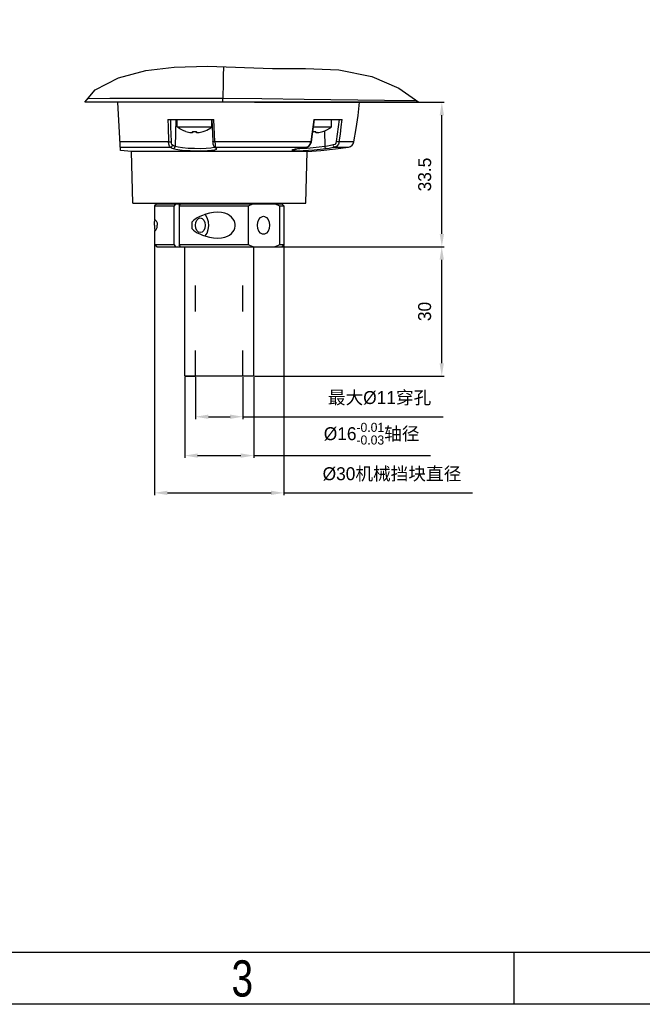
# Model space of a CAD drawing. Header units: millimetres. Extents: x 4086 to 8318, y 123 to 1549.
# Tile 19 of 56: x 6829 to 7118, y 123 to 580. Entities that reach past the tile are written whole.
import ezdxf
from ezdxf.enums import TextEntityAlignment as Align

# ---------------------------------------------------------------- set-up
doc = ezdxf.new("R2010")
doc.units = ezdxf.units.MM
doc.linetypes.add('ACAD_ISO03W100', pattern=[30, 12, -18])
doc.styles.get("Standard").update_dxf_attribs({"font": 'SourceHanSansCN-Normal.ttf'})
doc.dimstyles.get("Standard").update_dxf_attribs({"dimscale": 6, "dimtxt": 5, "dimasz": 3, "dimexe": 0.18, "dimexo": 0.0625, "dimgap": 0.8, "dimtad": 1, "dimtoh": 1, "dimdec": 1, "dimlfac": 2, "dimzin": 0, "dimdsep": 46, "dimtxsty": 'Standard', "dimcen": 0.09, "dimclrd": 256, "dimclre": 256, "dimclrt": 256, "dimadec": 0, "dimazin": 2, "dimtfac": 1, "dimtdec": 1, "dimtofl": 0, "dimtmove": 0, "dimatfit": 3, "dimfxl": 1, "dimtolj": 1, "dimtzin": 0, "dimarcsym": 0})

# ---------------------------------------------------------------- blocks, each defined once
blk = doc.blocks.new('3')
at = {"color": 2}
blk.add_line((7058.12, 123.22), (7058.12, 147.22), dxfattribs=at)
for points in [[(6302.12, 123.22), (6302.12, 1548.82), (8318.12, 1548.82), (8318.12, 123.22)], [(6422.12, 147.22), (6422.12, 1524.82), (8294.12, 1524.82), (8294.12, 147.22)]]:
    blk.add_lwpolyline(points, close=True, dxfattribs=at)
at = {"color": 2, "width": 0.8}
blk.add_text('3', height=16.8, dxfattribs=at).set_placement((6932.12, 135.22), align=Align.MIDDLE_CENTER)
for tag, height, p in [('整机外形图', 19.2, (7909.61, 256.24)), ('当前页', 12, (8078.12, 207.22)), ('总页数', 12, (8222.12, 207.22))]:
    blk.add_attdef(tag, text='', height=height, dxfattribs=at).set_placement(p, align=Align.MIDDLE)
at = {"color": 7, "width": 0.8}
for tag, height, p in [('编号', 19.2, (8153.31, 252.27)), ('比例', 12, (7958.12, 171.22))]:
    blk.add_attdef(tag, text='', height=height, dxfattribs=at).set_placement(p, align=Align.MIDDLE)
blk = doc.blocks.new('*D744')
at = {"lineweight": -2}
for p, q in [((6937.81, 474.5), (7025.65, 474.5)), ((7024.57, 420.5), (7024.57, 468.5)), ((6937.81, 414.5), (7025.65, 414.5))]:
    blk.add_line(p, q, dxfattribs=at)
for points in [[(7025.57, 468.5), (7023.57, 468.5), (7024.57, 474.5)], [(7023.57, 420.5), (7025.57, 420.5), (7024.57, 414.5)]]:
    blk.add_solid(points)
at = {"layer": 'Defpoints', "color": 0}
for p in [(6937.43, 474.5), (7024.57, 474.5), (6937.43, 414.5)]:
    blk.add_point(p, dxfattribs=at)
at = {"insert": (7016.65, 444.5), "char_height": 30, "attachment_point": 5, "rotation": 90}
blk.add_mtext('\\A1;\\A1;{\\H0.2x;30}', dxfattribs=at)
blk = doc.blocks.new('*D745')
at = {"lineweight": -2}
for p, q in [((6891.43, 475.12), (6891.43, 359.32)), ((6951.43, 475.12), (6951.43, 359.32)), ((6897.43, 360.4), (6945.43, 360.4)), ((6951.43, 360.4), (7038.75, 360.4))]:
    blk.add_line(p, q, dxfattribs=at)
for points in [[(6897.43, 361.4), (6897.43, 359.4), (6891.43, 360.4)], [(6945.43, 359.4), (6945.43, 361.4), (6951.43, 360.4)]]:
    blk.add_solid(points)
at = {"layer": 'Defpoints', "color": 0}
for p in [(6891.43, 475.5), (6951.43, 475.5), (6951.43, 360.4)]:
    blk.add_point(p, dxfattribs=at)
at = {"insert": (7001.49, 368.95), "char_height": 6, "attachment_point": 5}
blk.add_mtext('\\A1;\\A1;%%C30机械挡块直径', dxfattribs=at)
blk = doc.blocks.new('*D746')
at = {"lineweight": -2}
for p, q in [((6905.43, 414.12), (6905.43, 376.61)), ((6937.43, 414.12), (6937.43, 376.61)), ((6911.43, 377.69), (6931.43, 377.69)), ((6937.43, 377.69), (7019.28, 377.69))]:
    blk.add_line(p, q, dxfattribs=at)
for points in [[(6911.43, 378.69), (6911.43, 376.69), (6905.43, 377.69)], [(6931.43, 376.69), (6931.43, 378.69), (6937.43, 377.69)]]:
    blk.add_solid(points)
at = {"layer": 'Defpoints', "color": 0}
for p in [(6905.43, 414.5), (6937.43, 414.5), (6937.43, 377.69)]:
    blk.add_point(p, dxfattribs=at)
at = {"insert": (6992.06, 387.85), "char_height": 30, "attachment_point": 5}
blk.add_mtext('\\A1;\\A1;{\\H0.2x;%%C16\\H2.8x;{\\H0.25x;\\S-0.01^ -0.03;}\\H0.357143x;轴径}', dxfattribs=at)
blk = doc.blocks.new('*D748')
at = {"lineweight": -2}
for p, q in [((6910.43, 414.12), (6910.43, 394.63)), ((6932.43, 414.12), (6932.43, 394.63)), ((6916.43, 395.71), (6926.43, 395.71)), ((6932.43, 395.71), (7025.18, 395.71))]:
    blk.add_line(p, q, dxfattribs=at)
for points in [[(6916.43, 396.71), (6916.43, 394.71), (6910.43, 395.71)], [(6926.43, 394.71), (6926.43, 396.71), (6932.43, 395.71)]]:
    blk.add_solid(points)
at = {"layer": 'Defpoints', "color": 0}
for p in [(6910.43, 414.5), (6932.43, 414.5), (6932.43, 395.71)]:
    blk.add_point(p, dxfattribs=at)
at = {"insert": (6995.74, 404.27), "char_height": 30, "attachment_point": 5}
blk.add_mtext('\\A1;\\A1;{\\H0.2x;最大%%C11穿孔}', dxfattribs=at)
blk = doc.blocks.new('*D1030')
at = {"lineweight": -2}
for p, q in [((6937.81, 541.55), (7025.68, 541.55)), ((7024.6, 480.5), (7024.6, 535.55)), ((6937.81, 474.5), (7025.68, 474.5))]:
    blk.add_line(p, q, dxfattribs=at)
for points in [[(7025.6, 535.55), (7023.6, 535.55), (7024.6, 541.55)], [(7023.6, 480.5), (7025.6, 480.5), (7024.6, 474.5)]]:
    blk.add_solid(points)
at = {"layer": 'Defpoints', "color": 0}
for p in [(6937.43, 541.55), (7024.6, 541.55), (6937.43, 474.5)]:
    blk.add_point(p, dxfattribs=at)
at = {"insert": (7016.68, 508.02), "char_height": 30, "attachment_point": 5, "rotation": 90}
blk.add_mtext('\\A1;\\A1;{\\H0.2x;33.5}', dxfattribs=at)

msp = doc.modelspace()

# ---------------------------------------------------------------- linework, layer by layer
at = {"color": 7, "linetype": 'Continuous'}
for p, q in [((6887.3398, 556.2537), (6900.6046, 557.8621)), ((6900.6046, 557.8621), (6916.0341, 558.2223)), ((6916.0341, 558.2223), (6946.0708, 557.2393)), ((6923.3601, 557.9796), (6923.2558, 553.8043)), ((6946.0708, 557.2393), (6961.4451, 557.2391)), ((6961.4451, 557.2391), (6976.8665, 556.5344)), ((6863.8579, 547.2741), (6874.7192, 552.8982)), ((6874.7192, 552.8982), (6887.3398, 556.2537)), ((6976.8665, 556.5344), (6992.1599, 553.5024)), ((6992.1599, 553.5024), (7004.7081, 548.1272)), ((7004.7081, 548.1272), (7013.9869, 541.5481)), ((6859.2056, 541.5481), (6863.8579, 547.2741)), ((6860.6574, 543.3349), (6870.7514, 543.4095)), ((6870.7514, 543.4095), (6888.598, 543.4518)), ((7013.9869, 541.5481), (6859.2056, 541.5481)), ((6875.6088, 519.1182), (6874.4333, 541.5481)), ((6997.9915, 542.5434), (7012.7491, 542.4258)), ((6897.6403, 533.5481), (6918.981, 533.5481)), ((6901.3012, 533.5481), (6901.0507, 521.045)), ((6901.9881, 530.1011), (6901.9881, 533.5481)), ((6901.9881, 530.1011), (6917.9881, 530.1011)), ((6917.9881, 530.1011), (6917.9881, 533.5481)), ((6918.0235, 533.5481), (6918.4415, 523.3251)), ((6919.4086, 523.1912), (6918.981, 533.5481)), ((6965.1476, 530.1011), (6973.3972, 530.1011)), ((6965.2754, 533.5481), (6978.4055, 533.5481)), ((6973.3972, 530.1011), (6973.3972, 533.5481)), ((6905.9731, 528.015), (6905.9578, 527.9886)), ((6908.8161, 527.437), (6908.5081, 527.4626)), ((6909.0279, 527.4377), (6908.8161, 527.437)), ((6909.1081, 527.4626), (6909.0279, 527.4377)), ((6909.1081, 528.015), (6909.1081, 527.4626)), ((6910.8681, 527.4626), (6910.8681, 528.015)), ((6911.4681, 527.4626), (6911.1558, 527.4369)), ((6914.0183, 527.9886), (6914.003, 528.015)), ((6966.2772, 527.4626), (6966.2772, 528.015)), ((6966.8772, 527.4626), (6966.565, 527.4369)), ((6969.4274, 527.9886), (6969.4121, 528.015)), ((6970.2691, 528.298), (6970.3496, 521.045)), ((6897.9274, 523.1912), (6875.3954, 523.1912)), ((6875.5226, 520.7644), (6898.6817, 520.7644)), ((6918.4415, 523.3251), (6918.4674, 522.8728)), ((6918.7114, 521.4442), (6918.8725, 521.1524)), ((6918.8725, 521.1524), (6918.8692, 521.1567)), ((6919.1741, 520.8883), (6918.8725, 521.1524)), ((6919.1799, 520.7684), (6918.8767, 520.5357)), ((6919.6684, 520.7643), (6919.1741, 520.8883)), ((6919.2628, 520.6675), (6919.5419, 520.3663)), ((6919.4085, 523.1912), (6919.4669, 522.0646)), ((6963.8595, 523.1912), (6919.4085, 523.1912)), ((6919.4669, 522.0646), (6919.5586, 521.2076)), ((6919.5586, 521.2076), (6919.6684, 520.7644)), ((6919.8605, 520.5154), (6919.6676, 520.7644)), ((6919.6684, 520.7644), (6962.0619, 520.7644)), ((6959.7096, 520.2698), (6961.534, 520.634)), ((6962.0619, 520.7644), (6960.9142, 520.5152)), ((6961.534, 520.634), (6962.1702, 520.7751)), ((6962.0619, 520.7644), (6962.8854, 521.2073)), ((6962.0619, 520.7644), (6962.1702, 520.7751)), ((6962.1702, 520.7751), (6962.1712, 520.7753)), ((6962.1712, 520.7753), (6962.4607, 520.8631)), ((6962.4607, 520.8631), (6963.3419, 521.4523)), ((6962.8854, 521.2073), (6963.5204, 522.065)), ((6963.3419, 521.4523), (6963.9586, 522.4118)), ((6963.5204, 522.065), (6963.8595, 523.1912)), ((6963.9586, 522.4118), (6964.179, 523.2201)), ((6974.9744, 520.7644), (6981.3583, 520.7644)), ((6983.8053, 523.1912), (6977.076, 523.1912)), ((6881.3548, 494.7481), (6880.7263, 518.7481)), ((6962.1403, 518.7481), (6880.7263, 518.7481)), ((6919.5419, 520.3663), (6919.5417, 520.3666)), ((6958.5599, 520.074), (6956.6259, 519.7182)), ((6957.8695, 519.945), (6959.7462, 520.2861)), ((6959.6564, 520.045), (6958.308, 520.0216)), ((6958.5599, 520.074), (6958.6429, 520.0802)), ((6960.2812, 519.1135), (6962.7993, 519.2501)), ((6961.5119, 494.7481), (6962.1403, 518.7481)), ((6892.4333, 494.4981), (6891.4333, 493.4981)), ((6891.4333, 493.4981), (6891.4333, 486.9974)), ((6891.4333, 493.4981), (6900.5324, 493.4981)), ((6901.1932, 494.4981), (6900.5324, 493.4981)), ((6900.5324, 475.4981), (6900.5324, 493.4981)), ((6902.7863, 493.4981), (6903.4471, 494.4981)), ((6902.7863, 493.4981), (6902.7863, 475.4981)), ((6902.7863, 493.4981), (6934.9498, 493.4981)), ((6934.9498, 475.4981), (6934.9498, 493.4981)), ((6949.414, 493.4981), (6951.4333, 493.4981)), ((6949.414, 493.4981), (6949.414, 475.4981)), ((6950.4333, 494.4981), (6951.4333, 493.4981)), ((6951.4333, 493.4981), (6951.4333, 475.4981)), ((6908.832, 482.855), (6908.832, 486.1412)), ((6891.4333, 481.9981), (6891.4333, 475.4981)), ((6892.4333, 474.4981), (6891.4333, 475.4981)), ((6900.5324, 475.4981), (6891.4333, 475.4981)), ((6900.5324, 475.4981), (6901.1932, 474.4981)), ((6903.4471, 474.4981), (6902.7863, 475.4981)), ((6934.9498, 475.4981), (6902.7863, 475.4981)), ((6951.4333, 475.4981), (6949.414, 475.4981)), ((6950.4333, 474.4981), (6951.4333, 475.4981)), ((6892.4343, 474.4981), (6950.4333, 474.4981)), ((6905.4333, 414.4981), (6905.4333, 474.4981)), ((6937.4333, 414.4981), (6937.4333, 474.4981)), ((6937.4333, 414.4981), (6905.4354, 414.4981))]:
    msp.add_line(p, q, dxfattribs=at)
for p, q in [((6881.3548, 494.7481), (6961.5119, 494.7481)), ((6892.4333, 494.4981), (6950.4333, 494.4981)), ((6905.4333, 494.4981), (6905.4333, 494.7981)), ((6905.4333, 494.4981), (6905.4333, 494.5481)), ((6937.4333, 494.4981), (6937.4333, 494.7981)), ((6937.4333, 494.4981), (6937.4333, 494.5481)), ((6905.4333, 414.4981), (6907.9333, 414.4981)), ((6905.4333, 414.4981), (6910.4333, 414.4981)), ((6937.4333, 414.4981), (6932.4333, 414.4981)), ((6937.4333, 414.4981), (6934.9333, 414.4981))]:
    msp.add_line(p, q)
at = {"linetype": 'ACAD_ISO03W100'}
for p, q in [((6910.4333, 414.4981), (6910.4333, 474.4981)), ((6932.4333, 414.4981), (6932.4333, 474.4981))]:
    msp.add_line(p, q, dxfattribs=at)
at = {"color": 7, "linetype": 'Continuous'}
for points in [[(6923.2558, 553.8043), (6923.206, 550.5816), (6923.1281, 543.3883)], [(6888.598, 543.4518), (6912.4433, 543.4503), (6923.1281, 543.3882)], [(6923.1157, 541.5473), (6923.119, 541.6866), (6923.1251, 542.0784), (6923.1284, 542.6691), (6923.1282, 543.3876)], [(6923.1282, 543.3876), (6941.1311, 543.2157), (6960.7583, 543), (6997.9915, 542.5434)], [(6983.8053, 523.1912), (6984.8504, 529.3291), (6985.7456, 535.4598), (6986.4333, 541.5481)], [(6897.6403, 533.5481), (6897.7212, 530.1367), (6897.9274, 523.1912)], [(6899.2544, 523.347), (6899.0485, 530.1873), (6898.9668, 533.5481)], [(6905.9578, 527.9886), (6905.053, 528.3212), (6903.1771, 529.2751), (6901.9881, 530.1011)], [(6915.6553, 528.6484), (6917.5278, 529.7579), (6917.9881, 530.1011)], [(6965.2754, 533.5481), (6964.8431, 530.1367), (6964.3689, 526.6847), (6963.8595, 523.1912)], [(6964.179, 523.2201), (6964.6851, 526.6932), (6965.2702, 531.0042), (6965.5881, 533.5481)], [(6971.0644, 528.6484), (6972.9369, 529.7579), (6973.3972, 530.1011)], [(6976.9818, 533.5481), (6976.5871, 530.1873), (6976.1471, 526.7872), (6975.6682, 523.3472)], [(6977.076, 523.1912), (6977.5616, 526.6872), (6978.0099, 530.1394), (6978.4055, 533.5481)], [(6909.1081, 528.015), (6909.4011, 528.0003), (6909.6945, 527.9915), (6909.9881, 527.9886)], [(6909.9881, 527.9886), (6910.2816, 527.9915), (6910.575, 528.0003), (6910.8681, 528.015)], [(6911.1558, 527.4369), (6910.9471, 527.4375), (6910.8681, 527.4626)], [(6914.0183, 527.9886), (6914.9231, 528.3212), (6915.6559, 528.6487)], [(6964.8623, 527.9988), (6965.1036, 527.9915), (6965.3972, 527.9886)], [(6965.3972, 527.9886), (6965.6907, 527.9915), (6965.9841, 528.0003), (6966.2772, 528.015)], [(6966.565, 527.4369), (6966.3562, 527.4375), (6966.2772, 527.4626)], [(6969.4274, 527.9886), (6970.3322, 528.3212), (6971.065, 528.6487)], [(6897.9274, 523.1912), (6898.454, 523.1976), (6898.9462, 523.2536), (6899.2544, 523.347)], [(6898.6817, 520.7644), (6898.3236, 521.2073), (6898.0572, 522.065), (6897.9274, 523.1912)], [(6898.6817, 520.7644), (6899.1678, 520.888), (6899.5398, 521.2399), (6899.7019, 521.7291)], [(6898.6817, 520.7644), (6899.129, 520.5152), (6899.5828, 520.2861), (6900.0455, 520.074)], [(6899.7019, 521.7291), (6899.486, 522.025), (6899.3281, 522.5965), (6899.2544, 523.347)], [(6901.0507, 521.045), (6900.5942, 521.2547), (6900.1445, 521.4817), (6899.7019, 521.7291)], [(6900.0455, 520.074), (6900.5176, 520.1933), (6900.8877, 520.5416), (6901.0507, 521.045)], [(6918.8767, 520.5357), (6917.5332, 520.2684), (6915.4429, 520.0937), (6912.8121, 520.0151), (6909.9021, 520.0339), (6907.0001, 520.15), (6904.3947, 520.3611), (6902.3429, 520.6625), (6901.0507, 521.045)], [(6919.4086, 523.1912), (6918.889, 523.1986), (6918.535, 523.2561), (6918.4415, 523.3251)], [(6918.4674, 522.8728), (6918.5243, 522.2882), (6918.602, 521.8165), (6918.7114, 521.4442)], [(6918.8692, 521.1568), (6918.9631, 521.0321), (6919.2628, 520.6675)], [(6962.1403, 518.7481), (6968.565, 519.2265), (6975.2604, 519.8996), (6981.3583, 520.7644)], [(6963.8595, 523.1912), (6964.1377, 523.1976), (6964.179, 523.2201)], [(6970.3496, 521.045), (6967.7368, 520.6752), (6964.9124, 520.3803)], [(6974.294, 521.729), (6972.9991, 521.4818), (6971.6839, 521.2547), (6970.3496, 521.045)], [(6970.9939, 520.074), (6970.7205, 520.1931), (6970.4842, 520.5414), (6970.3496, 521.045)], [(6970.9937, 520.074), (6972.3433, 520.2862), (6973.6701, 520.5154), (6974.974, 520.7644)], [(6975.6682, 523.3472), (6975.419, 522.5964), (6974.9347, 522.0252), (6974.294, 521.729)], [(6974.9743, 520.7643), (6974.6895, 520.8883), (6974.4415, 521.2401), (6974.2942, 521.7292)], [(6977.076, 523.1912), (6976.6927, 522.0646), (6975.9509, 521.2076), (6974.9744, 520.7644)], [(6977.076, 523.1912), (6976.7051, 523.1986), (6976.1861, 523.2561), (6975.6682, 523.3471)], [(6880.7263, 518.7481), (6879.0137, 518.8634), (6877.3092, 518.9863), (6875.6088, 519.1182)], [(6900.0455, 520.074), (6901.3248, 519.7191), (6903.1852, 519.4473), (6905.4379, 519.2479), (6908.0282, 519.1122), (6910.7577, 519.0429), (6913.4614, 519.0436), (6915.9136, 519.113), (6917.915, 519.2489), (6919.3733, 519.4509), (6920.1919, 519.7173), (6920.2547, 520.074)], [(6920.255, 520.074), (6919.7711, 520.1931), (6919.5419, 520.3663)], [(6920.2547, 520.074), (6920.0563, 520.2862), (6919.8605, 520.5154)], [(6956.6259, 519.7182), (6955.4942, 519.4463), (6955.0935, 519.2472), (6955.4151, 519.1118), (6956.4222, 519.0428)], [(6955.6007, 519.4453), (6955.5903, 519.44), (6955.6574, 519.4652), (6955.8509, 519.5239), (6956.1653, 519.6038), (6956.6022, 519.701), (6957.166, 519.8144)], [(6956.4222, 519.0428), (6958.0939, 519.0437), (6960.2812, 519.1135)], [(6964.9124, 520.3803), (6962.134, 520.1687), (6959.6564, 520.045)], [(6962.7993, 519.2501), (6965.5023, 519.4521), (6968.2303, 519.718), (6970.9937, 520.074)], [(6934.9498, 493.4981), (6935.677, 493.8696), (6936.3978, 494.2031), (6937.1123, 494.4981)], [(6947.2515, 494.4981), (6947.9662, 494.2029), (6948.6871, 493.8695), (6949.414, 493.4981)], [(6920.7253, 490.4981), (6918.825, 490.3819), (6916.9209, 490.0559), (6915.1575, 489.5847), (6913.6444, 489.0521), (6912.3619, 488.4997), (6911.2517, 487.9312), (6910.2974, 487.3516), (6909.4891, 486.7574), (6908.832, 486.1412)], [(6916.4488, 486.1412), (6915.9028, 487.8985), (6915.0264, 489.2865), (6914.8076, 489.4615)], [(6920.7252, 478.4981), (6922.4571, 478.6093), (6923.9482, 478.9159), (6925.2127, 479.3821), (6926.2622, 479.9744), (6927.1157, 480.6687), (6927.7841, 481.4413), (6928.2783, 482.2746), (6928.6036, 483.1484), (6928.7651, 484.0472), (6928.7647, 484.954), (6928.6026, 485.8516), (6928.2763, 486.7257), (6927.7832, 487.5561), (6927.1143, 488.3289), (6926.2628, 489.0213), (6925.2133, 489.6138), (6923.9494, 490.0799), (6922.4579, 490.3868), (6920.7253, 490.4981)], [(6939.1499, 484.4981), (6939.3215, 485.941), (6939.8118, 487.2015), (6940.5524, 488.1288), (6941.4697, 488.6314), (6941.9701, 488.6965)], [(6941.9701, 488.6965), (6942.4479, 488.6373), (6943.368, 488.1458), (6944.1186, 487.2187), (6944.617, 485.9477), (6944.7903, 484.4981)], [(6891.4483, 484.4981), (6891.4499, 484.9284), (6891.4555, 485.3532), (6891.4671, 485.7671), (6891.4886, 486.1567), (6891.5255, 486.5009), (6891.5849, 486.7723), (6891.6773, 486.9488), (6891.7832, 486.9974)], [(6891.4483, 484.4981), (6891.4499, 484.0681), (6891.4555, 483.6436), (6891.4671, 483.2298), (6891.4885, 482.8403), (6891.5254, 482.4962), (6891.5846, 482.2248), (6891.6769, 482.0477), (6891.7837, 481.9981)], [(6891.7832, 486.9974), (6891.8075, 486.9961), (6891.9613, 486.9093), (6892.1152, 486.7298), (6892.2602, 486.4918), (6892.394, 486.2091), (6892.511, 485.8934), (6892.6065, 485.5545), (6892.6765, 485.2002), (6892.7181, 484.8422), (6892.7312, 484.4981)], [(6891.7837, 481.9981), (6891.8072, 482.0001), (6891.9612, 482.0868), (6892.115, 482.2662), (6892.26, 482.504), (6892.3938, 482.7867), (6892.5109, 483.1025), (6892.6064, 483.4415), (6892.6765, 483.7959), (6892.7181, 484.1541), (6892.7312, 484.4981)], [(6912.6404, 481.0981), (6911.7772, 481.3598), (6911.0535, 482.0944), (6910.5704, 483.1859), (6910.3966, 484.4848), (6910.5635, 485.7847), (6911.0438, 486.887), (6911.7729, 487.6337), (6912.6404, 487.8981)], [(6912.6404, 487.8981), (6913.5036, 487.6364), (6914.2273, 486.9018), (6914.7103, 485.8103), (6914.8842, 484.5114), (6914.7173, 483.2114), (6914.237, 482.1092), (6913.5079, 481.3625), (6912.6404, 481.0981)], [(6914.8291, 479.527), (6914.9314, 479.6044), (6915.8005, 480.8826), (6916.3739, 482.4991), (6916.5981, 484.3071), (6916.4488, 486.1412)], [(6941.9701, 480.2997), (6941.4923, 480.3589), (6940.5722, 480.8504), (6939.8216, 481.7774), (6939.3232, 483.0485), (6939.1499, 484.4981)], [(6944.7903, 484.4981), (6944.6187, 483.0552), (6944.1284, 481.7947), (6943.3878, 480.8674), (6942.4705, 480.3648), (6941.9701, 480.2997)], [(6908.832, 482.855), (6909.4889, 482.2389), (6910.297, 481.6448), (6911.2512, 481.0653), (6912.3611, 480.4969), (6913.643, 479.9446), (6915.1554, 479.4121), (6916.9189, 478.9407), (6918.8239, 478.6144), (6920.7252, 478.4981)], [(6937.1123, 474.4981), (6936.3977, 474.7932), (6935.6769, 475.1266), (6934.9498, 475.4981)], [(6949.414, 475.4981), (6948.687, 475.1266), (6947.9661, 474.7932), (6947.2515, 474.4981)]]:
    msp.add_lwpolyline(points, dxfattribs=at)
for centre, radius, start, end in [((6909.9881, 540.3481), 12.9702, 251.967648, 263.447828), ((6909.9881, 540.3481), 12.9702, 276.552172, 288.032352), ((6965.3972, 540.3481), 12.9702, 276.552172, 288.032352), ((6980.8525, 523.7214), 3, 279.705841, 349.819471)]:
    msp.add_arc(centre, radius, start, end, dxfattribs=at)

# ---------------------------------------------------------------- block references
msp.add_blockref('3', (0, 0))

# ---------------------------------------------------------------- dimensions: what is measured, and where the dimension line sits
dim = msp.add_linear_dim(base=(7024.597, 541.5481), p1=(6937.4333, 474.4981), p2=(6937.4333, 541.5481), angle=90, text='\\A1;{\\H0.2x;33.5}', dimstyle='Standard', override={"dimasz": 1, "dimtxsty": 'Standard'})
dim.commit()
dim.dimension.update_dxf_attribs({"geometry": '*D1030', "text_midpoint": (7016.6849, 508.0231)})
for base, p1, p2, text, override, picture, middle in [((6951.4333, 360.3997), (6891.4333, 475.4981), (6951.4333, 475.4981), '\\A1;%%C30机械挡块直径', {"dimtxt": 1, "dimasz": 1, "dimtxsty": 'Standard'}, '*D745', (7001.4855, 360.3997)), ((6932.4333, 395.7109), (6910.4333, 414.4981), (6932.4333, 414.4981), '\\A1;{\\H0.2x;最大%%C11穿孔}', {"dimasz": 1, "dimtxsty": 'Standard'}, '*D748', (6995.7375, 395.7109)), ((6937.4333, 377.6875), (6905.4333, 414.4981), (6937.4333, 414.4981), '\\A1;{\\H0.2x;%%C16\\H2.8x;{\\H0.25x;\\S-0.01^ -0.03;}\\H0.357143x;轴径}', {"dimasz": 1, "dimtxsty": 'Standard'}, '*D746', (6992.06, 377.6875))]:
    dim = msp.add_linear_dim(base=base, p1=p1, p2=p2, text=text, dimstyle='Standard', override=override)
    dim.commit()
    dim.dimension.update_dxf_attribs({"geometry": picture, "text_midpoint": middle, "dimtype": 160})
dim = msp.add_linear_dim(base=(7024.5659, 474.4981), p1=(6937.4333, 414.4981), p2=(6937.4333, 474.4981), angle=90, text='\\A1;{\\H0.2x;30}', dimstyle='Standard', override={"dimasz": 1, "dimtxsty": 'Standard'})
dim.commit()
dim.dimension.update_dxf_attribs({"geometry": '*D744', "text_midpoint": (7024.5659, 444.4981), "dimtype": 160})

doc.saveas('drawing.dxf')
